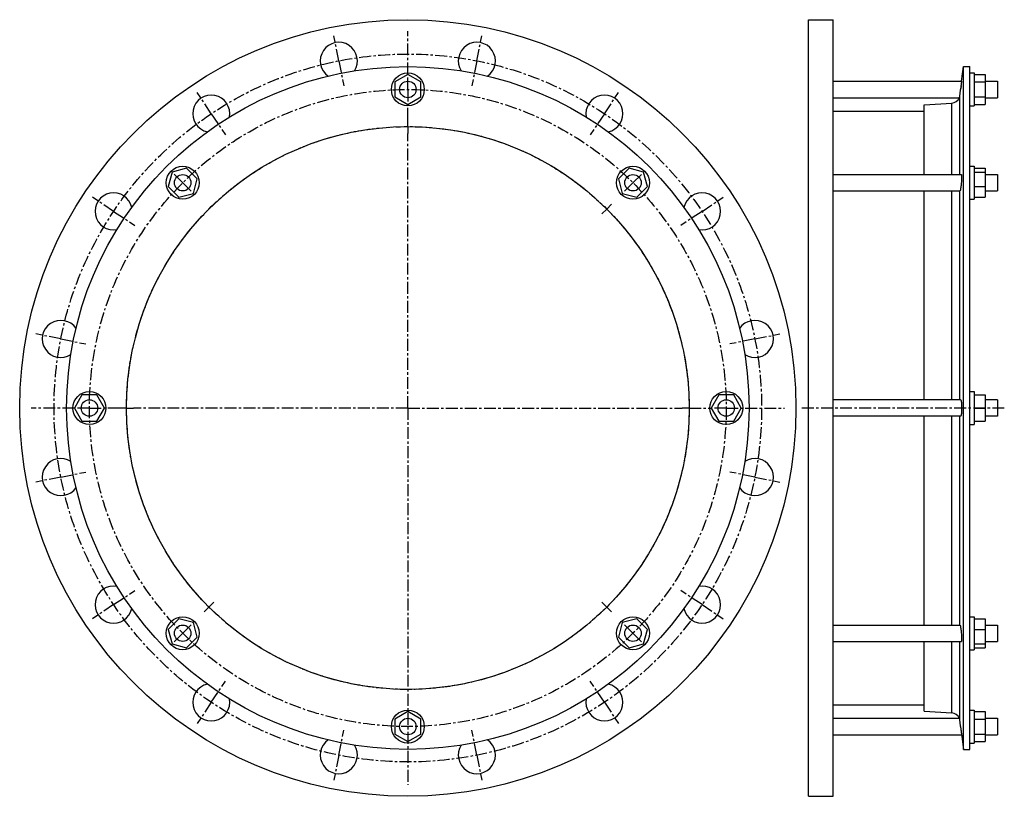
# Model space of a CAD drawing. Header units: millimetres. Extents: x -319 to 398, y -151 to 414.
import ezdxf

# ---------------------------------------------------------------- set-up
doc = ezdxf.new("R2010")
doc.units = ezdxf.units.MM
doc.header["$LTSCALE"] = 23.1
doc.linetypes.add('CENTER', pattern=[0.6, 0.375, -0.075, 0.075, -0.075])
doc.layers.get('0').update_dxf_attribs({"linetype": 'CONTINUOUS'})
doc.layers.add('AXES', color=7, linetype='CONTINUOUS')
doc.layers.add('ROUNDS', color=7, linetype='CONTINUOUS')

msp = doc.modelspace()

# ---------------------------------------------------------------- linework, layer by layer
at = {"color": 7, "linetype": 'Continuous'}
for p, q in [((255.66, -151.18), (255.66, 413.82)), ((255.66, 413.82), (273.66, 413.82)), ((273.66, -151.18), (273.66, 413.82)), ((-36.01, 374.04), (-45.51, 368.56)), ((-26.51, 368.56), (-36.01, 374.04)), ((368.35, -117.03), (368.35, 379.67)), ((368.35, 379.67), (373.11, 379.67)), ((373.11, -117.03), (373.11, 379.67)), ((373.11, 375.07), (376.11, 375.07)), ((376.11, 375.07), (376.11, 351.07)), ((376.11, 374.04), (384.11, 374.04)), ((384.11, 374.04), (384.11, 352.11)), ((-45.51, 368.56), (-45.51, 357.59)), ((-26.51, 357.59), (-26.51, 368.56)), ((376.11, 368.56), (384.11, 368.56)), ((-45.51, 357.59), (-36.01, 352.11)), ((-36.01, 352.11), (-26.51, 357.59)), ((339.77, 301.2), (339.77, 351.95)), ((376.11, 357.59), (384.11, 357.59)), ((376.11, 352.11), (384.11, 352.11)), ((273.66, 347.17), (339.77, 347.17)), ((373.11, 351.07), (376.11, 351.07)), ((-207.64, 302.95), (-210.48, 292.36)), ((-197.05, 305.79), (-207.64, 302.95)), ((-189.29, 298.04), (-197.05, 305.79)), ((125.02, 305.79), (117.26, 298.04)), ((135.61, 302.95), (125.02, 305.79)), ((138.45, 292.36), (135.61, 302.95)), ((373.11, 307.2), (376.11, 307.2)), ((376.11, 307.2), (376.11, 283.2)), ((376.11, 305.79), (384.11, 305.79)), ((376.11, 302.95), (384.11, 302.95)), ((384.11, 305.79), (384.11, 284.6)), ((-192.13, 287.44), (-189.29, 298.04)), ((117.26, 298.04), (120.1, 287.44)), ((-210.48, 292.36), (-202.73, 284.6)), ((-202.73, 284.6), (-192.13, 287.44)), ((120.1, 287.44), (130.7, 284.6)), ((130.7, 284.6), (138.45, 292.36)), ((339.77, 137.32), (339.77, 289.2)), ((376.11, 292.36), (384.11, 292.36)), ((373.11, 283.2), (376.11, 283.2)), ((376.11, 284.6), (384.11, 284.6)), ((-273.25, 140.82), (-278.73, 131.32)), ((-262.28, 140.82), (-273.25, 140.82)), ((-256.79, 131.32), (-262.28, 140.82)), ((190.25, 140.82), (184.77, 131.32)), ((201.22, 140.82), (190.25, 140.82)), ((206.71, 131.32), (201.22, 140.82)), ((373.11, 143.32), (376.11, 143.32)), ((376.11, 143.32), (376.11, 119.32)), ((376.11, 140.82), (384.11, 140.82)), ((384.11, 140.82), (384.11, 121.82)), ((393.11, 137.32), (384.11, 137.32)), ((-278.73, 131.32), (-273.25, 121.82)), ((-262.28, 121.82), (-256.79, 131.32)), ((184.77, 131.32), (190.25, 121.82)), ((201.22, 121.82), (206.71, 131.32)), ((376.11, 131.32), (384.11, 131.32)), ((339.77, -26.55), (339.77, 125.32)), ((393.11, 125.32), (384.11, 125.32)), ((-273.25, 121.82), (-262.28, 121.82)), ((190.25, 121.82), (201.22, 121.82)), ((373.11, 119.32), (376.11, 119.32)), ((376.11, 121.82), (384.11, 121.82)), ((373.11, -20.55), (376.11, -20.55)), ((376.11, -20.55), (376.11, -44.55)), ((-202.73, -21.95), (-210.48, -29.71)), ((-192.13, -24.79), (-202.73, -21.95)), ((-189.29, -35.39), (-192.13, -24.79)), ((120.1, -24.79), (117.26, -35.39)), ((130.7, -21.95), (120.1, -24.79)), ((138.45, -29.71), (130.7, -21.95)), ((376.11, -21.95), (384.11, -21.95)), ((384.11, -21.95), (384.11, -43.14)), ((-210.48, -29.71), (-207.64, -40.3)), ((-197.05, -43.14), (-189.29, -35.39)), ((117.26, -35.39), (125.02, -43.14)), ((135.61, -40.3), (138.45, -29.71)), ((376.11, -29.71), (384.11, -29.71)), ((-207.64, -40.3), (-197.05, -43.14)), ((125.02, -43.14), (135.61, -40.3)), ((339.77, -89.31), (339.77, -38.55)), ((376.11, -40.3), (384.11, -40.3)), ((373.11, -44.55), (376.11, -44.55)), ((376.11, -43.14), (384.11, -43.14)), ((273.66, -84.53), (339.77, -84.53)), ((-36.01, -89.46), (-45.51, -94.94)), ((-26.51, -94.94), (-36.01, -89.46)), ((373.11, -88.43), (376.11, -88.43)), ((376.11, -88.43), (376.11, -112.43)), ((376.11, -89.46), (384.11, -89.46)), ((384.11, -89.46), (384.11, -111.39)), ((-45.51, -94.94), (-45.51, -105.91)), ((-26.51, -105.91), (-26.51, -94.94)), ((376.11, -94.94), (384.11, -94.94)), ((-45.51, -105.91), (-36.01, -111.39)), ((-36.01, -111.39), (-26.51, -105.91)), ((376.11, -105.91), (384.11, -105.91)), ((373.11, -112.43), (376.11, -112.43)), ((376.11, -111.39), (384.11, -111.39)), ((368.35, -117.03), (373.11, -117.03)), ((255.66, -151.18), (273.66, -151.18))]:
    msp.add_line(p, q, dxfattribs=at)
for centre, radius in [((-36.01, 131.32), 282.5), ((-36.01, 131.32), 248.35), ((-36.01, 363.07), 12), ((-36.01, 131.32), 204.75), ((-199.89, 295.2), 12), ((127.86, 295.2), 12), ((-267.76, 131.32), 12), ((195.74, 131.32), 12), ((-199.89, -32.55), 12), ((127.86, -32.55), 12), ((-36.01, -100.43), 12)]:
    msp.add_circle(centre, radius, dxfattribs=at)
at = {"layer": 'AXES', "color": 7, "linetype": 'CENTER'}
for p, q in [((-86.25, 383.88), (-89.86, 402.02)), ((-36.01, 374.07), (-36.01, 405.53)), ((14.22, 383.88), (17.83, 402.02)), ((-86.25, 383.88), (-82.64, 365.73)), ((14.22, 383.88), (10.61, 365.73)), ((-36.01, 363.07), (-36.01, 374.07)), ((-179.07, 345.43), (-189.35, 360.81)), ((-36.01, 363.07), (-36.01, 352.07)), ((107.05, 345.43), (117.32, 360.81)), ((-36.01, 341.07), (-36.01, 352.07)), ((-179.07, 345.43), (-168.8, 330.05)), ((107.05, 345.43), (96.77, 330.05)), ((-36.01, 336.07), (-36.01, 341.07)), ((-36.01, 336.07), (-36.01, 331.07)), ((-36.01, 131.32), (-36.01, 331.07)), ((-199.89, 295.2), (-207.66, 302.97)), ((127.86, 295.2), (135.64, 302.97)), ((-199.89, 295.2), (-192.11, 287.42)), ((127.86, 295.2), (120.08, 287.42)), ((-250.12, 274.38), (-265.5, 284.66)), ((108.77, 276.1), (112.3, 279.64)), ((178.09, 274.38), (193.47, 284.66)), ((-250.12, 274.38), (-234.74, 264.11)), ((108.77, 276.1), (105.23, 272.57)), ((178.09, 274.38), (162.71, 264.11)), ((-288.57, 181.56), (-306.71, 185.17)), ((-288.57, 181.56), (-270.42, 177.95)), ((216.54, 181.56), (198.39, 177.95)), ((216.54, 181.56), (234.68, 185.17)), ((-278.76, 131.32), (-310.22, 131.32)), ((-267.76, 131.32), (-278.76, 131.32)), ((-267.76, 131.32), (-256.76, 131.32)), ((-245.76, 131.32), (-256.76, 131.32)), ((-240.76, 131.32), (-245.76, 131.32)), ((-240.76, 131.32), (-235.76, 131.32)), ((-36.01, 131.32), (-235.76, 131.32)), ((-36.01, 131.32), (-36.01, -142.88)), ((-36.01, 131.32), (163.74, 131.32)), ((168.74, 131.32), (163.74, 131.32)), ((168.74, 131.32), (184.74, 131.32)), ((195.74, 131.32), (184.74, 131.32)), ((195.74, 131.32), (238.19, 131.32)), ((398.11, 131.32), (250.66, 131.32)), ((-288.57, 81.09), (-306.71, 77.48)), ((-288.57, 81.09), (-270.42, 84.7)), ((216.54, 81.09), (198.39, 84.7)), ((216.54, 81.09), (234.68, 77.48)), ((-250.12, -11.73), (-234.74, -1.46)), ((178.09, -11.73), (162.71, -1.46)), ((-250.12, -11.73), (-265.5, -22.01)), ((-180.79, -13.46), (-184.33, -16.99)), ((-180.79, -13.46), (-177.26, -9.92)), ((108.77, -13.46), (105.23, -9.92)), ((108.77, -13.46), (112.3, -16.99)), ((178.09, -11.73), (193.47, -22.01)), ((-199.89, -32.55), (-192.11, -24.77)), ((127.86, -32.55), (120.08, -24.77)), ((-199.89, -32.55), (-207.66, -40.33)), ((127.86, -32.55), (135.64, -40.33)), ((-179.07, -82.78), (-168.8, -67.4)), ((107.05, -82.78), (96.77, -67.4)), ((-179.07, -82.78), (-189.35, -98.16)), ((107.05, -82.78), (117.32, -98.16)), ((-86.25, -121.23), (-82.64, -103.08)), ((14.22, -121.23), (10.61, -103.08)), ((-86.25, -121.23), (-89.86, -139.37)), ((14.22, -121.23), (17.83, -139.37))]:
    msp.add_line(p, q, dxfattribs=at)
at = {"layer": 'AXES', "color": 7, "linetype": 'Continuous'}
for p, q in [((367.06, 369.07), (368.35, 379.67)), ((273.66, 369.07), (367.06, 369.07)), ((367.06, 369.07), (366.34, 363.07)), ((366.76, 366.49), (366.68, 365.87)), ((384.11, 369.07), (393.11, 369.07)), ((393.11, 369.07), (393.11, 357.07)), ((366.6, 365.21), (366.34, 363.07)), ((273.66, 357.07), (365.36, 357.07)), ((384.11, 357.07), (393.11, 357.07)), ((273.66, 301.2), (366.85, 301.2)), ((384.11, 301.2), (393.11, 301.2)), ((393.11, 301.2), (393.11, 289.2)), ((273.66, 289.2), (365.82, 289.2)), ((384.11, 289.2), (393.11, 289.2)), ((366.34, 137.32), (273.66, 137.32)), ((393.11, 137.32), (393.11, 125.32)), ((366.34, 125.32), (273.66, 125.32)), ((273.66, -26.55), (365.82, -26.55)), ((384.11, -26.55), (393.11, -26.55)), ((393.11, -26.55), (393.11, -38.55)), ((273.66, -38.55), (366.85, -38.55)), ((384.11, -38.55), (393.11, -38.55)), ((273.66, -94.43), (365.36, -94.43)), ((384.11, -94.43), (393.11, -94.43)), ((393.11, -94.43), (393.11, -106.43)), ((273.66, -106.43), (367.06, -106.43)), ((366.34, -100.43), (367.06, -106.43)), ((366.68, -103.22), (366.76, -103.84)), ((366.82, -104.41), (366.98, -105.74)), ((366.98, -105.74), (368.35, -117.03)), ((384.11, -106.43), (393.11, -106.43))]:
    msp.add_line(p, q, dxfattribs=at)
at = {"layer": 'AXES', "color": 9, "linetype": 'Continuous'}
for p, q in [((365.81, 301.2), (365.81, 358.75)), ((365.81, 137.32), (365.81, 289.2)), ((365.81, -26.55), (365.81, 125.32)), ((365.81, -96.1), (365.81, -38.55))]:
    msp.add_line(p, q, dxfattribs=at)
at = {"layer": 'AXES', "color": 7, "linetype": 'CENTER'}
for radius in [257.5, 231.75, 204.75]:
    msp.add_circle((-36.01, 131.32), radius, dxfattribs=at)
at = {"layer": 'AXES', "color": 7, "linetype": 'Continuous'}
for centre in [(-36.01, 363.07), (-199.89, 295.2), (127.86, 295.2), (-267.76, 131.32), (195.74, 131.32), (-199.89, -32.55), (127.86, -32.55), (-36.01, -100.43)]:
    msp.add_circle(centre, 6, dxfattribs=at)
for centre, radius, start, end in [((-86.25, 383.88), 13.5, 327.05931, 235.44773), ((14.22, 383.88), 13.5, 304.55931, 212.94773), ((-179.07, 345.43), 13.5, 349.55931, 257.94773), ((107.05, 345.43), 13.5, 282.05931, 190.44773), ((359.79, 359.49), 6.06, 336.51567, 352.95743), ((-1523.34, 592.87), 1903.6, 352.93533, 353.06654), ((359.5, 359.55), 6.36, 273.55948, 337.05622), ((-250.12, 274.38), 13.5, 12.05931, 280.44773), ((178.09, 274.38), 13.5, 259.55931, 167.94773), ((-288.57, 181.56), 13.5, 34.55931, 302.94773), ((216.54, 181.56), 13.5, 237.05931, 145.44773), ((-288.57, 81.09), 13.5, 57.05931, 325.44773), ((216.54, 81.09), 13.5, 214.55931, 122.94773), ((-250.12, -11.73), 13.5, 79.55931, 347.94773), ((178.09, -11.73), 13.5, 192.05931, 100.44773), ((-179.07, -82.78), 13.5, 102.05931, 10.44773), ((107.05, -82.78), 13.5, 169.55931, 77.94773), ((359.5, -96.9), 6.36, 22.94378, 86.44052), ((359.79, -96.84), 6.06, 7.04257, 23.48433), ((-1505.33, -328.01), 1885.46, 6.93283, 7.0653), ((-86.25, -121.23), 13.5, 124.55931, 32.94773), ((14.22, -121.23), 13.5, 147.05931, 55.44773)]:
    msp.add_arc(centre, radius, start, end, dxfattribs=at)
for points, knots in [([(366.85, 301.2), (366.89, 301.2), (366.93, 301.13), (366.96, 301.04), (366.98, 300.93), (367, 300.78), (367.02, 300.61), (367.04, 300.41), (367.06, 300.08), (367.07, 299.61), (367.06, 298.97), (367.04, 298.25), (367, 297.17), (366.91, 295.75), (366.75, 294.05), (366.57, 292.44), (366.42, 291.42), (366.34, 290.95)], [0, 0, 0, 0, 0.009162, 0.017512, 0.028729, 0.042852, 0.059858, 0.079682, 0.102235, 0.155066, 0.217254, 0.287461, 0.364156, 0.530197, 0.701033, 0.862123, 1, 1, 1, 1]), ([(366.34, 290.95), (366.3, 290.7), (366.23, 290.35), (366.14, 289.92), (366.07, 289.67), (366.01, 289.47), (365.95, 289.34), (365.91, 289.26), (365.88, 289.22), (365.84, 289.2), (365.82, 289.2)], [0, 0, 0, 0, 0.407618, 0.574402, 0.71449, 0.826786, 0.910734, 0.94221, 0.967023, 1, 1, 1, 1]), ([(366.34, 137.32), (366.4, 137.32), (366.49, 137.21), (366.56, 137.06), (366.63, 136.85), (366.69, 136.61), (366.75, 136.3), (366.81, 135.96), (366.88, 135.41), (366.95, 134.62), (367.04, 133.21), (367.08, 131.32), (367.04, 129.44), (366.95, 128.03), (366.88, 127.24), (366.81, 126.69), (366.75, 126.35), (366.69, 126.04), (366.63, 125.79), (366.56, 125.59), (366.49, 125.43), (366.4, 125.32), (366.34, 125.32)], [0, 0, 0, 0, 0.01486, 0.027754, 0.044749, 0.065852, 0.090954, 0.119871, 0.152365, 0.22691, 0.311886, 0.500001, 0.688115, 0.773091, 0.847636, 0.880129, 0.909046, 0.934148, 0.955252, 0.972247, 0.98514, 1, 1, 1, 1]), ([(365.82, -26.55), (365.84, -26.55), (365.88, -26.57), (365.91, -26.62), (365.95, -26.69), (366.01, -26.82), (366.07, -27.02), (366.14, -27.27), (366.23, -27.7), (366.3, -28.06), (366.34, -28.3)], [0, 0, 0, 0, 0.032977, 0.05779, 0.089266, 0.173214, 0.28551, 0.425598, 0.592382, 1, 1, 1, 1]), ([(366.34, -28.3), (366.42, -28.77), (366.57, -29.79), (366.75, -31.4), (366.91, -33.1), (367, -34.52), (367.04, -35.6), (367.06, -36.32), (367.07, -36.96), (367.06, -37.43), (367.04, -37.76), (367.02, -37.96), (367, -38.14), (366.98, -38.28), (366.96, -38.39), (366.93, -38.48), (366.89, -38.55), (366.85, -38.55)], [0, 0, 0, 0, 0.137877, 0.298968, 0.469803, 0.635846, 0.71254, 0.782747, 0.844935, 0.897765, 0.920318, 0.940143, 0.957148, 0.971272, 0.982488, 0.990838, 1, 1, 1, 1])]:
    msp.add_open_spline(points, degree=3, knots=knots, dxfattribs=at)
at = {"layer": 'ROUNDS', "color": 7, "linetype": 'Continuous'}
for p, q in [((339.77, 351.95), (359.89, 353.21)), ((339.77, -89.31), (359.89, -90.56))]:
    msp.add_line(p, q, dxfattribs=at)
at = {"layer": 'ROUNDS', "color": 9, "linetype": 'Continuous'}
for p, q in [((359.89, 301.2), (359.89, 353.21)), ((359.89, 137.32), (359.89, 289.2)), ((359.89, -26.55), (359.89, 125.32)), ((359.89, -90.56), (359.89, -38.55))]:
    msp.add_line(p, q, dxfattribs=at)

doc.saveas('drawing.dxf')
